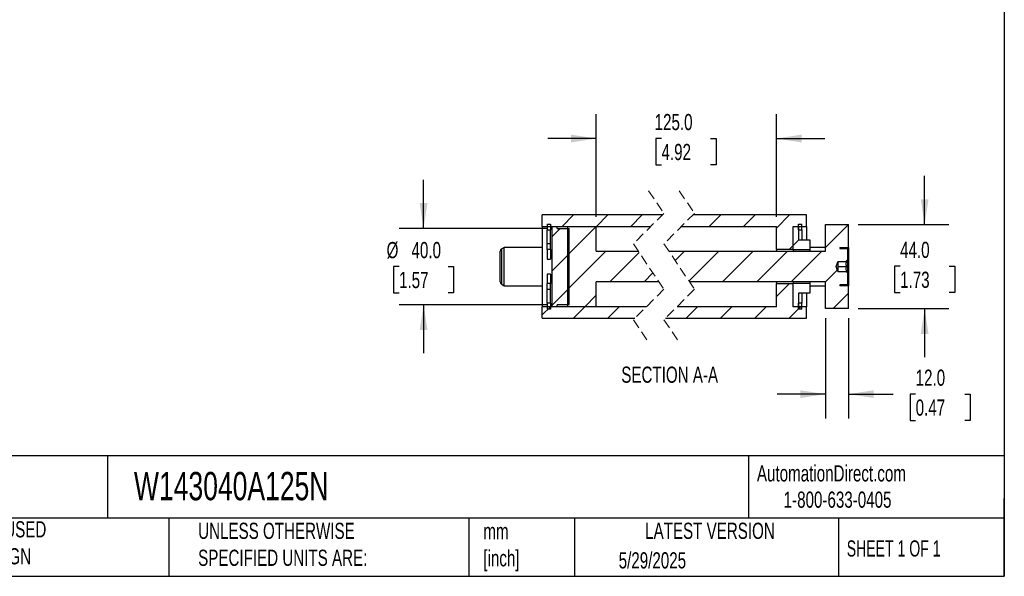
# Model space of a CAD drawing. Header units: millimetres. Extents: x 25 to 1092, y 25 to 838.
# Tile 3 of 5: x 577 to 1092, y 25 to 317. Entities that reach past the tile are written whole.
import ezdxf

# ---------------------------------------------------------------- set-up
doc = ezdxf.new("R2010")
doc.units = ezdxf.units.MM
doc.header["$LTSCALE"] = 4
doc.linetypes.add('SLD-Dashed', pattern=[1.905, 1.27, -0.635])
doc.linetypes.add('SLD-Solid', pattern=[0])
doc.layers.add('DIMENSIONS', color=140, linetype='SLD-Solid', lineweight=25)
doc.layers.add('TEXT', color=140, linetype='SLD-Solid', lineweight=25)
doc.layers.add('HATCH', color=6, linetype='SLD-Solid')
doc.styles.add('SLDTEXTSTYLE0', font='TXT', dxfattribs={"width": 0.7})
doc.styles.add('SLDTEXTSTYLE1', font='TXT', dxfattribs={"width": 0.65})
doc.dimstyles.new('SLDDIMSTYLE0', dxfattribs={"dimtxt": 8.632031, "dimasz": 13.208, "dimexe": 0, "dimexo": 0.0625, "dimgap": 2.158008, "dimtad": 0, "dimtih": 1, "dimtoh": 1, "dimrnd": 1e-09, "dimzin": 4, "dimdsep": 46, "dimtxsty": 'SLDTEXTSTYLE0', "dimsah": 1, "dimcen": 0.09, "dimadec": 0, "dimazin": 1, "dimtfac": 1, "dimtmove": 0, "dimatfit": 0, "dimfxl": 0, "dimfrac": 2, "dimtolj": 1, "dimtzin": 12, "dimarcsym": 0})

# ---------------------------------------------------------------- blocks, each defined once
blk = doc.blocks.new('_D_27')
at = {"layer": 'DIMENSIONS'}
for p, q in [((1050.52, 209.48), (1050.52, 234.88)), ((1015.77, 209.48), (1063.22, 209.48)), ((1037.69, 187.6), (1034.79, 187.6)), ((1034.79, 187.6), (1034.79, 173.88)), ((1063.34, 187.6), (1066.24, 187.6)), ((1066.24, 187.6), (1066.24, 173.88)), ((1034.79, 173.88), (1037.69, 173.88)), ((1066.24, 173.88), (1063.34, 173.88)), ((1015.77, 165.48), (1063.22, 165.48)), ((1050.52, 165.48), (1050.52, 140.08))]:
    blk.add_line(p, q, dxfattribs=at)
for points in [[(1050.52, 209.48), (1052.55, 222.69), (1048.49, 222.69)], [(1050.52, 165.48), (1048.49, 152.27), (1052.55, 152.27)]]:
    blk.add_solid(points, dxfattribs=at)
at = {"layer": 'DIMENSIONS', "char_height": 8.467, "attachment_point": 1, "style": 'SLDTEXTSTYLE0'}
for s, insert in [('44.0', (1037.69, 200.45)), ('1.73', (1037.69, 184.8))]:
    blk.add_mtext(s, dxfattribs=dict(at, insert=insert))
blk = doc.blocks.new('_D_28')
at = {"layer": 'DIMENSIONS'}
for p, q in [((998.69, 160.4), (998.69, 108.02)), ((1010.69, 160.4), (1010.69, 108.02)), ((998.69, 120.72), (973.29, 120.72)), ((1010.69, 120.72), (1034.13, 120.72)), ((1045.82, 120.72), (1042.92, 120.72)), ((1042.92, 120.72), (1042.92, 107.01)), ((1071.47, 120.72), (1074.37, 120.72)), ((1074.37, 120.72), (1074.37, 107.01)), ((1042.92, 107.01), (1045.82, 107.01)), ((1074.37, 107.01), (1071.47, 107.01))]:
    blk.add_line(p, q, dxfattribs=at)
for points in [[(998.69, 120.72), (985.48, 122.76), (985.48, 118.69)], [(1010.69, 120.72), (1023.9, 118.69), (1023.9, 122.76)]]:
    blk.add_solid(points, dxfattribs=at)
at = {"layer": 'DIMENSIONS', "char_height": 8.467, "attachment_point": 1, "style": 'SLDTEXTSTYLE0'}
for s, insert in [('12.0', (1045.82, 133.57)), ('0.47', (1045.82, 117.92))]:
    blk.add_mtext(s, dxfattribs=dict(at, insert=insert))
blk = doc.blocks.new('_D_29')
at = {"layer": 'DIMENSIONS'}
for p, q in [((878.74, 213.56), (878.74, 267.18)), ((972.94, 213.56), (972.94, 267.18)), ((878.74, 254.48), (853.34, 254.48)), ((912.85, 254.48), (909.96, 254.48)), ((909.96, 254.48), (909.96, 240.76)), ((938.51, 254.48), (941.4, 254.48)), ((941.4, 254.48), (941.4, 240.76)), ((972.94, 254.48), (998.34, 254.48)), ((909.96, 240.76), (912.85, 240.76)), ((941.4, 240.76), (938.51, 240.76))]:
    blk.add_line(p, q, dxfattribs=at)
for points in [[(878.74, 254.48), (865.53, 256.51), (865.53, 252.45)], [(972.94, 254.48), (986.15, 252.45), (986.15, 256.51)]]:
    blk.add_solid(points, dxfattribs=at)
at = {"layer": 'DIMENSIONS', "char_height": 8.467, "attachment_point": 1, "style": 'SLDTEXTSTYLE0'}
for s, insert in [('125.0', (909.26, 267.33)), ('4.92', (912.85, 251.67))]:
    blk.add_mtext(s, dxfattribs=dict(at, insert=insert))
blk = doc.blocks.new('_D_30')
at = {"layer": 'DIMENSIONS'}
for p, q in [((788.36, 207.48), (788.36, 232.88)), ((853.16, 207.48), (775.66, 207.48)), ((775.53, 187.49), (772.64, 187.49)), ((772.64, 187.49), (772.64, 173.77)), ((801.18, 187.49), (804.08, 187.49)), ((804.08, 187.49), (804.08, 173.77)), ((772.64, 173.77), (775.53, 173.77)), ((804.08, 173.77), (801.18, 173.77)), ((853.16, 167.48), (775.66, 167.48)), ((788.36, 167.48), (788.36, 142.08))]:
    blk.add_line(p, q, dxfattribs=at)
for points in [[(788.36, 207.48), (790.39, 220.69), (786.33, 220.69)], [(788.36, 167.48), (786.33, 154.27), (790.39, 154.27)]]:
    blk.add_solid(points, dxfattribs=at)
at = {"layer": 'DIMENSIONS', "char_height": 8.467, "attachment_point": 1, "style": 'SLDTEXTSTYLE0'}
for s, insert in [('%%c', (769.02, 200.33)), ('40.0', (782.05, 200.33)), ('1.57', (775.53, 184.68))]:
    blk.add_mtext(s, dxfattribs=dict(at, insert=insert))
blk = doc.blocks.new('SW_HATCH_1')
at = {"layer": 'HATCH', "color": 0}
for p, q in [((-117.85, 13), (-123.85, 7)), ((-99.89, 13), (-105.89, 7)), ((-81.93, 13), (-87.93, 7)), ((-40.88, 13), (-46.88, 7)), ((-22.92, 13), (-28.92, 7)), ((-4.96, 13), (-11.79, 6.17)), ((-124.85, 6), (-129.24, 1.61)), ((-105.99, 6.89), (-120.99, -8.11)), ((25.96, 8), (13.96, -4)), ((0, 0), (-3.04, -3.04)), ((-3.04, -3.04), (-5.15, -5.15)), ((-120.24, -7.36), (-129.24, -16.36)), ((-100.93, -6), (-120.99, -26.07)), ((-83.59, -6.63), (-98.97, -22)), ((-59.88, -6), (-64.74, -10.86)), ((-41.92, -6), (-57.5, -21.58)), ((-23.96, -6), (-39.96, -22)), ((-6, -6), (-22, -22)), ((11.96, -6), (-4.04, -22)), ((25.46, -10.46), (24.42, -11.5)), ((-76.35, -17.35), (-81, -22)), ((20.14, -15.78), (13.92, -22)), ((-120.24, -25.32), (-129.24, -34.32)), ((-4.89, -22.85), (-11.79, -29.75)), ((-105.99, -29.03), (-111.97, -35)), ((25.96, -27.92), (17.88, -36)), ((-129.93, -35), (-134.24, -39.32)), ((-129.99, -35.07), (-131.15, -36.23)), ((-111.97, -35), (-117.97, -41)), ((-94, -35), (-100, -41)), ((-52.96, -35), (-58.96, -41)), ((-35, -35), (-41, -41)), ((-17.04, -35), (-23.04, -41)), ((0.92, -35), (-5.08, -41)), ((1.46, -34.46), (-0.29, -36.21))]:
    blk.add_line(p, q, dxfattribs=at)

msp = doc.modelspace()

# ---------------------------------------------------------------- linework, layer by layer
at = {"color": 7, "linetype": 'SLD-Dashed', "lineweight": 18}
for p, q in [((906.113, 227.179), (914.113, 215.329)), ((922.113, 227.179), (930.113, 215.329)), ((914.113, 215.329), (898.113, 199.329)), ((930.113, 215.329), (914.113, 199.329)), ((898.113, 199.329), (914.113, 175.629)), ((914.113, 199.329), (930.113, 175.629)), ((914.113, 175.629), (898.113, 159.629)), ((930.113, 175.629), (914.113, 159.629)), ((898.113, 159.629), (906.113, 147.779)), ((914.113, 159.629), (922.113, 147.779))]:
    msp.add_line(p, q, dxfattribs=at)
for p, q in [((913.263, 214.479), (850.486, 214.479)), ((850.486, 208.479), (850.486, 214.479)), ((988.689, 214.479), (929.263, 214.479)), ((988.689, 208.479), (988.689, 214.479)), ((850.486, 208.479), (907.263, 208.479)), ((850.486, 208.479), (850.486, 166.479)), ((852.986, 209.705), (854.736, 209.705)), ((852.986, 209.705), (852.986, 206.659)), ((852.986, 206.659), (854.736, 206.659)), ((852.986, 199.399), (852.986, 206.659)), ((854.736, 209.705), (854.736, 206.659)), ((854.736, 199.399), (854.736, 206.659)), ((855.486, 208.479), (855.486, 166.479)), ((855.486, 208.479), (858.236, 208.479)), ((858.236, 207.479), (858.236, 208.479)), ((858.236, 207.479), (864.486, 207.479)), ((863.736, 208.479), (863.736, 166.479)), ((863.736, 208.479), (878.736, 208.479)), ((864.486, 167.479), (864.486, 207.479)), ((878.736, 195.479), (878.736, 208.479)), ((923.263, 208.479), (972.939, 208.479)), ((972.939, 196.329), (972.939, 208.479)), ((981.689, 208.479), (988.689, 208.479)), ((981.689, 196.329), (981.689, 208.479)), ((981.689, 208.479), (984.439, 208.479)), ((981.689, 196.329), (981.689, 208.479)), ((984.439, 209.705), (986.189, 209.705)), ((984.439, 206.659), (984.439, 209.705)), ((984.439, 208.479), (984.439, 201.479)), ((984.439, 206.659), (986.189, 206.659)), ((986.189, 206.659), (986.189, 209.705)), ((986.189, 206.659), (986.189, 201.479)), ((988.689, 208.479), (988.689, 201.479)), ((998.689, 195.479), (998.689, 209.479)), ((998.689, 209.479), (1010.689, 209.479)), ((1010.689, 197.479), (1010.689, 209.479)), ((984.439, 201.479), (990.439, 201.479)), ((990.439, 201.479), (990.439, 196.329)), ((830.486, 197.479), (829.236, 196.758)), ((829.236, 178.201), (829.236, 196.758)), ((850.486, 197.479), (830.486, 197.479)), ((830.486, 177.479), (830.486, 197.479)), ((854.736, 199.399), (852.986, 199.399)), ((852.986, 196.41), (852.986, 199.399)), ((854.736, 196.41), (852.986, 196.41)), ((852.986, 196.41), (852.986, 191.409)), ((854.736, 196.41), (854.736, 199.399)), ((854.736, 196.41), (854.736, 191.409)), ((981.689, 196.329), (972.939, 196.329)), ((972.939, 196.329), (972.939, 195.479)), ((981.689, 196.329), (981.689, 195.479)), ((981.689, 196.329), (990.439, 196.329)), ((981.689, 196.329), (981.689, 195.479)), ((998.689, 197.479), (990.439, 197.479)), ((990.439, 196.329), (990.439, 195.479)), ((1006.189, 197.479), (1010.689, 197.479)), ((1006.189, 197.479), (1006.189, 196.979)), ((1006.189, 196.979), (1009.939, 196.979)), ((1010.189, 196.729), (1010.189, 190.729)), ((1010.689, 197.479), (1010.689, 177.479)), ((828.486, 179.5), (828.486, 195.459)), ((852.986, 191.409), (854.736, 191.409)), ((878.736, 195.479), (900.712, 195.479)), ((916.712, 195.479), (998.689, 195.479)), ((1009.439, 189.979), (1010.189, 190.729)), ((1010.189, 190.729), (1010.189, 184.229)), ((1004.215, 187.479), (1005.124, 189.979)), ((1005.124, 184.979), (1004.215, 187.479)), ((1005.124, 189.979), (1005.189, 189.979)), ((1005.124, 189.979), (1005.124, 184.979)), ((1009.439, 189.979), (1005.189, 189.979)), ((1005.189, 189.979), (1005.189, 188.729)), ((1005.189, 188.729), (1005.189, 186.229)), ((1005.189, 187.479), (1009.825, 187.479)), ((1005.189, 186.229), (1005.189, 184.979)), ((1009.825, 189.979), (1009.439, 189.979)), ((854.736, 183.549), (852.986, 183.549)), ((852.986, 183.549), (852.986, 178.548)), ((854.736, 183.549), (854.736, 178.548)), ((1005.189, 184.979), (1005.124, 184.979)), ((1005.189, 184.979), (1009.439, 184.979)), ((1010.189, 184.229), (1009.439, 184.979)), ((1009.439, 184.979), (1009.825, 184.979)), ((1010.189, 184.229), (1010.189, 178.229)), ((829.236, 178.201), (830.486, 177.479)), ((830.486, 177.479), (850.486, 177.479)), ((854.736, 178.548), (852.986, 178.548)), ((852.986, 175.56), (852.986, 178.548)), ((854.736, 175.56), (852.986, 175.56)), ((852.986, 168.299), (852.986, 175.56)), ((854.736, 175.56), (854.736, 178.548)), ((854.736, 168.299), (854.736, 175.56)), ((911.514, 179.479), (878.736, 179.479)), ((878.736, 166.479), (878.736, 179.479)), ((998.689, 179.479), (927.514, 179.479)), ((972.939, 179.479), (972.939, 178.629)), ((972.939, 166.479), (972.939, 178.629)), ((972.939, 178.629), (981.689, 178.629)), ((981.689, 179.479), (981.689, 178.629)), ((981.689, 179.479), (981.689, 178.629)), ((981.689, 166.479), (981.689, 178.629)), ((990.439, 178.629), (981.689, 178.629)), ((981.689, 166.479), (981.689, 178.629)), ((990.439, 179.479), (990.439, 178.629)), ((990.439, 178.629), (990.439, 173.479)), ((990.439, 177.479), (998.689, 177.479)), ((998.689, 165.479), (998.689, 179.479)), ((1009.939, 177.979), (1006.189, 177.979)), ((1006.189, 177.979), (1006.189, 177.479)), ((1010.689, 177.479), (1006.189, 177.479)), ((1010.689, 165.479), (1010.689, 177.479)), ((990.439, 173.479), (984.439, 173.479)), ((984.439, 173.479), (984.439, 166.479)), ((986.189, 173.479), (986.189, 168.299)), ((988.689, 173.479), (988.689, 166.479)), ((904.963, 166.479), (850.486, 166.479)), ((850.486, 160.479), (850.486, 166.479)), ((854.736, 168.299), (852.986, 168.299)), ((852.986, 168.299), (852.986, 165.253)), ((854.736, 165.253), (852.986, 165.253)), ((854.736, 168.299), (854.736, 165.253)), ((858.236, 166.479), (855.486, 166.479)), ((864.486, 167.479), (858.236, 167.479)), ((858.236, 166.479), (858.236, 167.479)), ((878.736, 166.479), (863.736, 166.479)), ((972.939, 166.479), (920.963, 166.479)), ((988.689, 166.479), (981.689, 166.479)), ((984.439, 166.479), (981.689, 166.479)), ((986.189, 168.299), (984.439, 168.299)), ((984.439, 165.253), (984.439, 168.299)), ((986.189, 165.253), (984.439, 165.253)), ((986.189, 165.253), (986.189, 168.299)), ((988.689, 160.479), (988.689, 166.479)), ((1010.689, 165.479), (998.689, 165.479)), ((850.486, 160.479), (898.963, 160.479)), ((914.963, 160.479), (988.689, 160.479))]:
    msp.add_line(p, q)
for centre, radius, start, end in [((829.986, 195.459), 1.5, 120.0005, 179.99966), ((1009.939, 196.729), 0.25, 0.00052, 89.99884), ((829.986, 179.5), 1.5, 180.00034, 239.9995), ((1009.939, 178.229), 0.25, 270.00116, 359.99948)]:
    msp.add_arc(centre, radius, start, end)
for points, knots in [([(1009.825, 187.479), (1009.735, 187.65), (1009.553, 187.994), (1009.396, 188.644), (1009.493, 189.347), (1009.722, 189.784), (1009.825, 189.979)], [0, 0, 0, 0, 0.2188514, 0.4412648, 0.7495175, 1, 1, 1, 1]), ([(1009.825, 184.979), (1009.735, 185.15), (1009.553, 185.494), (1009.396, 186.144), (1009.493, 186.847), (1009.722, 187.284), (1009.825, 187.479)], [0, 0, 0, 0, 0.2188513, 0.4412648, 0.7495175, 1, 1, 1, 1])]:
    msp.add_open_spline(points, degree=3, knots=knots)
at = {"layer": 'TEXT'}
for p, q in [((1092.2, 838.2), (1092.2, 25.4)), ((1092.2, 88.504), (25.4, 88.504)), ((623.036, 88.504), (623.036, 55.88)), ((958.302, 88.504), (958.302, 55.88)), ((1092.2, 25.4), (1092.2, 66.04)), ((1092.2, 55.88), (25.4, 55.88)), ((655.121, 55.88), (655.121, 25.4)), ((812.097, 55.88), (812.097, 25.4)), ((867.248, 55.88), (867.248, 25.4)), ((1005.395, 55.88), (1005.395, 25.4)), ((25.4, 25.4), (1092.2, 25.4))]:
    msp.add_line(p, q, dxfattribs=at)

# ---------------------------------------------------------------- block references
at = {"layer": 'HATCH'}
msp.add_blockref('SW_HATCH_1', (984.728, 201.479), dxfattribs=at)

# ---------------------------------------------------------------- texts
at = {"layer": 'TEXT'}
for s, insert, char_height, attachment_point, style in [('SECTION A-A', (917.131, 135.135), 8.46667, 2, 'SLDTEXTSTYLE0'), ('AutomationDirect.com', (962.78, 83.506), 8.46667, 1, 'SLDTEXTSTYLE0'), ('W143040A125N', (636.831, 80.026), 14.81667, 1, 'SLDTEXTSTYLE0'), ('1-800-633-0405', (976.766, 69.748), 8.46667, 1, 'SLDTEXTSTYLE0'), ('METRIC UNITS USED ^JFOR PART DESIGN', (510.417, 54.224), 8.46667, 1, 'SLDTEXTSTYLE0'), ('UNLESS OTHERWISE ^JSPECIFIED UNITS ARE:', (670.432, 53.442), 8.46667, 1, 'SLDTEXTSTYLE0'), ('LATEST VERSION', (938.209, 53.456), 8.46667, 2, 'SLDTEXTSTYLE0'), ('mm^J[inch]', (819.629, 53.189), 8.4667, 1, 'SLDTEXTSTYLE0'), ('SHEET 1 OF 1', (1009.765, 44.206), 8.46667, 1, 'SLDTEXTSTYLE1'), ('5/29/2025', (890.451, 37.988), 8.4667, 1, 'SLDTEXTSTYLE0')]:
    msp.add_mtext(s, dxfattribs=dict(at, insert=insert, char_height=char_height, attachment_point=attachment_point, style=style))

# ---------------------------------------------------------------- dimensions: what is measured, and where the dimension line sits
at = {"layer": 'DIMENSIONS'}
dim = msp.add_linear_dim(base=(878.736, 254.479), p1=(972.939, 208.479), p2=(878.736, 208.479), text='125.0', dimstyle='SLDDIMSTYLE0', dxfattribs=at)
dim.commit()
dim.dimension.update_dxf_attribs({"geometry": '_D_29', "text_midpoint": (925.68, 254.479), "dimtype": 160})
dim = msp.add_linear_dim(base=(788.359, 167.479), p1=(858.236, 207.479), p2=(858.236, 167.479), angle=90, text='%%c<>', dimstyle='SLDDIMSTYLE0', dxfattribs=at)
dim.commit()
dim.dimension.update_dxf_attribs({"geometry": '_D_30', "text_midpoint": (788.359, 187.485), "dimtype": 160})
dim = msp.add_linear_dim(base=(1050.518, 209.479), p1=(1010.689, 165.479), p2=(1010.689, 209.479), angle=90, dimstyle='SLDDIMSTYLE0', dxfattribs=at)
dim.commit()
dim.dimension.update_dxf_attribs({"geometry": '_D_27', "text_midpoint": (1050.518, 187.602), "dimtype": 160})
dim = msp.add_linear_dim(base=(998.689, 120.724), p1=(1010.689, 165.479), p2=(998.689, 165.479), dimstyle='SLDDIMSTYLE0', dxfattribs=at)
dim.commit()
dim.dimension.update_dxf_attribs({"geometry": '_D_28', "text_midpoint": (1058.649, 120.724), "dimtype": 160})

doc.saveas('drawing.dxf')
